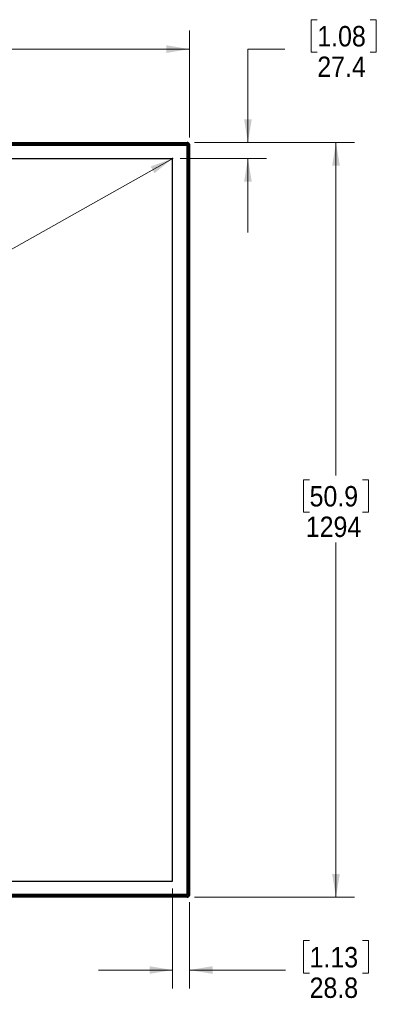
# Model space of a CAD drawing. Header units: millimetres. Extents: x 0 to 844, y -2 to 552.
# Tile 22 of 151: x 362 to 424, y 157 to 326. Entities that reach past the tile are written whole.
import ezdxf

# ---------------------------------------------------------------- set-up
doc = ezdxf.new("R2010")
doc.units = ezdxf.units.MM
doc.header["$PDSIZE"] = -1
doc.styles.add('SLDTEXTSTYLE0', font='GOTHIC.TTF', dxfattribs={"width": 0.913})
doc.dimstyles.new('SLDDIMSTYLE0', dxfattribs={"dimtxt": 3.5, "dimasz": 3.9624, "dimexe": 0, "dimexo": 0.0625, "dimgap": 0.875, "dimtad": 0, "dimtih": 1, "dimtoh": 1, "dimdec": 0, "dimlfac": 10, "dimrnd": 1e-09, "dimzin": 12, "dimdsep": 46, "dimtxsty": 'SLDTEXTSTYLE0', "dimsah": 1, "dimcen": 0.09, "dimse1": 1, "dimse2": 1, "dimadec": 0, "dimazin": 3, "dimtfac": 1, "dimtdec": 0, "dimtofl": 0, "dimtmove": 0, "dimatfit": 3, "dimfxl": 1, "dimfrac": 2, "dimtolj": 1, "dimtzin": 12, "dimarcsym": 0})
doc.dimstyles.new('SLDDIMSTYLE1', dxfattribs={"dimtxt": 3.5, "dimasz": 3.9624, "dimexe": 0, "dimexo": 0.0625, "dimgap": 0.875, "dimtad": 0, "dimtih": 1, "dimtoh": 1, "dimdec": 0, "dimlfac": 10, "dimrnd": 1e-09, "dimzin": 12, "dimdsep": 46, "dimtxsty": 'SLDTEXTSTYLE0', "dimsah": 1, "dimcen": 0.09, "dimadec": 0, "dimazin": 3, "dimtfac": 1, "dimtdec": 0, "dimtofl": 0, "dimtmove": 0, "dimatfit": 3, "dimfxl": 1, "dimfrac": 2, "dimtolj": 1, "dimtzin": 12, "dimarcsym": 0})
doc.dimstyles.new('SLDDIMSTYLE2', dxfattribs={"dimtxt": 3.5, "dimasz": 3.9624, "dimexe": 0, "dimexo": 0.0625, "dimgap": 0.875, "dimtad": 0, "dimtih": 1, "dimtoh": 1, "dimdec": 1, "dimlfac": 10, "dimrnd": 1e-09, "dimzin": 12, "dimdsep": 46, "dimtxsty": 'SLDTEXTSTYLE0', "dimsah": 1, "dimcen": 0.09, "dimadec": 0, "dimazin": 3, "dimtfac": 1, "dimtdec": 1, "dimtmove": 0, "dimatfit": 0, "dimfxl": 1, "dimfrac": 2, "dimtolj": 1, "dimtzin": 12, "dimarcsym": 0})

# ---------------------------------------------------------------- blocks, each defined once
blk = doc.blocks.new('_D')
at = {"color": 7, "linetype": 'Continuous', "lineweight": 0}
for p, q in [((388.6, 302.29), (284.41, 243.68)), ((272.51, 244.22), (271.45, 244.22)), ((271.45, 244.22), (271.45, 238.66)), ((280.27, 244.22), (281.34, 244.22)), ((281.34, 244.22), (281.34, 238.66)), ((271.45, 238.66), (272.51, 238.66)), ((281.34, 238.66), (280.27, 238.66)), ((168.28, 178.36), (268.38, 234.67))]:
    blk.add_line(p, q, dxfattribs=at)
at = {"color": 7, "linetype": 'Continuous', "lineweight": 18}
for points in [[(388.6, 302.29), (384.82, 300.92), (385.47, 299.77)], [(168.28, 178.36), (172.05, 179.73), (171.41, 180.88)]]:
    blk.add_solid(points, dxfattribs=at)
at = {"color": 7, "linetype": 'Continuous', "lineweight": 18, "char_height": 3.5, "attachment_point": 1, "style": 'SLDTEXTSTYLE0'}
for s, insert in [('100', (272.51, 243.13)), ('2528', (271.22, 237.89))]:
    blk.add_mtext(s, dxfattribs=dict(at, insert=insert))
blk = doc.blocks.new('_D_1')
at = {"color": 7, "linetype": 'Continuous', "lineweight": 0}
for p, q in [((275.04, 326.09), (273.98, 326.09)), ((273.98, 326.09), (273.98, 320.54)), ((284.1, 326.09), (285.16, 326.09)), ((285.16, 326.09), (285.16, 320.54)), ((165.39, 305.89), (165.39, 324.23)), ((391.47, 305.89), (391.47, 324.23)), ((165.39, 321.05), (270.91, 321.05)), ((391.47, 321.05), (288.23, 321.05)), ((273.98, 320.54), (275.04, 320.54)), ((285.16, 320.54), (284.1, 320.54))]:
    blk.add_line(p, q, dxfattribs=at)
at = {"color": 7, "linetype": 'Continuous', "lineweight": 18}
for points in [[(165.39, 321.05), (169.36, 320.39), (169.36, 321.71)], [(391.47, 321.05), (387.51, 321.71), (387.51, 320.39)]]:
    blk.add_solid(points, dxfattribs=at)
at = {"color": 7, "linetype": 'Continuous', "lineweight": 18, "char_height": 3.5, "attachment_point": 1, "style": 'SLDTEXTSTYLE0'}
for s, insert in [('89.0', (275.04, 325.01)), ('2261', (274.4, 319.77))]:
    blk.add_mtext(s, dxfattribs=dict(at, insert=insert))
blk = doc.blocks.new('_D_2')
at = {"color": 7, "linetype": 'Continuous', "lineweight": 0}
for p, q in [((392.33, 305.03), (419.78, 305.03)), ((416.6, 305.03), (416.6, 247.92)), ((412.08, 247.21), (411.01, 247.21)), ((411.01, 247.21), (411.01, 241.65)), ((421.13, 247.21), (422.19, 247.21)), ((422.19, 247.21), (422.19, 241.65)), ((411.01, 241.65), (412.08, 241.65)), ((422.19, 241.65), (421.13, 241.65)), ((416.6, 175.62), (416.6, 236.41)), ((392.33, 175.62), (419.78, 175.62))]:
    blk.add_line(p, q, dxfattribs=at)
at = {"color": 7, "linetype": 'Continuous', "lineweight": 18}
for points in [[(416.6, 305.03), (415.94, 301.07), (417.26, 301.07)], [(416.6, 175.62), (417.26, 179.58), (415.94, 179.58)]]:
    blk.add_solid(points, dxfattribs=at)
at = {"color": 7, "linetype": 'Continuous', "lineweight": 18, "char_height": 3.5, "attachment_point": 1, "style": 'SLDTEXTSTYLE0'}
for s, insert in [('50.9', (412.08, 246.12)), ('1294', (411.43, 240.88))]:
    blk.add_mtext(s, dxfattribs=dict(at, insert=insert))
blk = doc.blocks.new('_D_5')
at = {"color": 7, "linetype": 'Continuous', "lineweight": 0}
for p, q in [((388.59, 177.09), (388.59, 159.94)), ((391.47, 174.77), (391.47, 159.94)), ((412.08, 168.16), (411.01, 168.16)), ((411.01, 168.16), (411.01, 162.6)), ((421.13, 168.16), (422.19, 168.16)), ((422.19, 168.16), (422.19, 162.6)), ((388.59, 163.12), (375.89, 163.12)), ((391.47, 163.12), (407.94, 163.12)), ((411.01, 162.6), (412.08, 162.6)), ((422.19, 162.6), (421.13, 162.6))]:
    blk.add_line(p, q, dxfattribs=at)
at = {"color": 7, "linetype": 'Continuous', "lineweight": 18}
for points in [[(388.59, 163.12), (384.63, 163.78), (384.63, 162.46)], [(391.47, 163.12), (395.44, 162.46), (395.44, 163.78)]]:
    blk.add_solid(points, dxfattribs=at)
at = {"color": 7, "linetype": 'Continuous', "lineweight": 18, "char_height": 3.5, "attachment_point": 1, "style": 'SLDTEXTSTYLE0'}
for s, insert in [('1.13', (412.08, 167.07)), ('28.8', (412.08, 161.84))]:
    blk.add_mtext(s, dxfattribs=dict(at, insert=insert))
blk = doc.blocks.new('_D_6')
at = {"color": 7, "linetype": 'Continuous', "lineweight": 0}
for p, q in [((413.4, 326.09), (412.34, 326.09)), ((412.34, 326.09), (412.34, 320.54)), ((422.45, 326.09), (423.52, 326.09)), ((423.52, 326.09), (423.52, 320.54)), ((407.85, 321.05), (401.5, 321.05)), ((401.5, 321.05), (401.5, 305.03)), ((412.34, 320.54), (413.4, 320.54)), ((423.52, 320.54), (422.45, 320.54)), ((392.33, 305.03), (404.67, 305.03)), ((389.86, 302.29), (404.67, 302.29)), ((401.5, 302.29), (401.5, 289.59))]:
    blk.add_line(p, q, dxfattribs=at)
at = {"color": 7, "linetype": 'Continuous', "lineweight": 18}
for points in [[(401.5, 305.03), (402.16, 308.99), (400.84, 308.99)], [(401.5, 302.29), (400.84, 298.33), (402.16, 298.33)]]:
    blk.add_solid(points, dxfattribs=at)
at = {"color": 7, "linetype": 'Continuous', "lineweight": 18, "char_height": 3.5, "attachment_point": 1, "style": 'SLDTEXTSTYLE0'}
for s, insert in [('1.08', (413.4, 325.01)), ('27.4', (413.4, 319.77))]:
    blk.add_mtext(s, dxfattribs=dict(at, insert=insert))

msp = doc.modelspace()

# ---------------------------------------------------------------- linework, layer by layer
at = {"color": 7, "linetype": 'Continuous', "lineweight": 25}
for p, q in [((165.814, 305.03), (391.056, 305.03)), ((165.964, 304.88), (390.906, 304.88)), ((165.97, 304.555), (390.9, 304.555)), ((165.995, 304.58), (390.875, 304.58)), ((166.064, 304.78), (390.806, 304.78)), ((166.114, 304.73), (390.756, 304.73)), ((166.212, 304.632), (390.657, 304.632)), ((389.775, 304.705), (389.775, 304.73)), ((389.775, 304.705), (389.825, 304.655)), ((389.825, 304.73), (389.825, 304.655)), ((389.825, 304.655), (390.71, 304.655)), ((390.652, 304.632), (390.601, 304.58)), ((390.606, 304.58), (390.657, 304.632)), ((390.657, 304.632), (390.681, 304.655)), ((390.775, 304.749), (390.786, 304.73)), ((390.806, 304.78), (390.906, 304.88)), ((390.846, 304.776), (390.824, 304.798)), ((390.938, 304.868), (390.846, 304.776)), ((390.847, 304.775), (390.846, 304.776)), ((390.847, 304.775), (390.848, 304.776)), ((390.939, 304.867), (390.848, 304.776)), ((390.913, 304.599), (390.875, 304.561)), ((390.875, 304.555), (390.875, 304.58)), ((390.894, 304.555), (390.927, 304.589)), ((391, 304.455), (390.9, 304.555)), ((390.905, 304.55), (390.925, 304.55)), ((390.978, 304.912), (390.936, 304.87)), ((390.938, 304.868), (390.936, 304.87)), ((390.938, 304.868), (390.939, 304.867)), ((390.963, 304.89), (390.939, 304.867)), ((390.978, 304.912), (390.98, 304.91)), ((390.986, 304.541), (391.061, 304.616)), ((391, 304.455), (391, 176.195)), ((391.022, 304.472), (391.034, 304.483)), ((391.043, 304.468), (391.025, 304.45)), ((391.025, 304.45), (391.025, 176.2)), ((391.077, 304.217), (391.025, 304.165)), ((391.025, 304.156), (391.077, 304.208)), ((391.057, 304.988), (391.04, 305.005)), ((391.04, 305.005), (391.04, 305.005)), ((391.1, 304.24), (391.077, 304.217)), ((391.077, 304.217), (391.077, 176.433)), ((391.1, 303.38), (391.1, 304.265)), ((391.108, 305.034), (391.108, 305.034)), ((391.175, 304.341), (391.188, 304.328)), ((391.175, 304.315), (391.175, 176.335)), ((391.219, 304.403), (391.22, 304.404)), ((391.221, 304.401), (391.219, 304.403)), ((391.311, 304.495), (391.22, 304.404)), ((391.221, 304.401), (391.313, 304.493)), ((391.241, 304.381), (391.221, 304.401)), ((391.325, 304.465), (391.225, 304.365)), ((391.225, 304.365), (391.225, 176.285)), ((391.335, 304.518), (391.311, 304.495)), ((391.311, 304.495), (391.313, 304.493)), ((391.325, 304.465), (391.325, 176.185)), ((391.449, 304.596), (391.432, 304.613)), ((391.475, 304.615), (391.475, 176.035)), ((391.479, 304.663), (391.479, 304.663)), ((168.275, 302.29), (388.595, 302.29)), ((388.595, 178.36), (388.595, 302.29)), ((391.1, 303.38), (391.175, 303.38)), ((391.15, 303.33), (391.1, 303.38)), ((391.175, 303.33), (391.15, 303.33)), ((168.275, 178.36), (388.595, 178.36)), ((391.15, 177.32), (391.1, 177.27)), ((391.15, 177.32), (391.175, 177.32)), ((391.056, 175.62), (165.814, 175.62)), ((390.906, 175.77), (165.964, 175.77)), ((390.9, 176.095), (165.97, 176.095)), ((390.875, 176.07), (165.995, 176.07)), ((390.806, 175.87), (166.064, 175.87)), ((390.756, 175.92), (166.114, 175.92)), ((390.657, 176.018), (166.212, 176.018)), ((389.775, 175.945), (389.825, 175.995)), ((389.775, 175.92), (389.775, 175.945)), ((389.825, 175.995), (389.825, 175.92)), ((389.825, 175.995), (390.71, 175.995)), ((390.601, 176.07), (390.652, 176.018)), ((390.657, 176.018), (390.606, 176.07)), ((390.681, 175.995), (390.657, 176.018)), ((390.786, 175.92), (390.775, 175.901)), ((390.906, 175.77), (390.806, 175.87)), ((390.824, 175.852), (390.846, 175.875)), ((390.846, 175.875), (390.847, 175.876)), ((390.846, 175.875), (390.938, 175.782)), ((390.847, 175.876), (390.848, 175.875)), ((390.939, 175.784), (390.848, 175.875)), ((390.875, 176.07), (390.875, 176.095)), ((390.913, 176.052), (390.875, 176.09)), ((390.894, 176.095), (390.927, 176.062)), ((390.9, 176.095), (391, 176.195)), ((390.905, 176.1), (390.925, 176.1)), ((390.939, 175.784), (390.938, 175.782)), ((390.963, 175.76), (390.939, 175.784)), ((390.986, 176.11), (391.061, 176.035)), ((391.022, 176.179), (391.034, 176.168)), ((391.077, 176.443), (391.025, 176.495)), ((391.025, 176.485), (391.077, 176.433)), ((391.043, 176.183), (391.025, 176.201)), ((391.04, 175.646), (391.057, 175.663)), ((391.077, 176.433), (391.1, 176.41)), ((391.175, 177.27), (391.1, 177.27)), ((391.1, 177.27), (391.1, 176.385)), ((391.108, 175.617), (391.108, 175.617)), ((391.175, 176.335), (391.225, 176.285)), ((391.188, 176.322), (391.175, 176.31)), ((391.219, 176.248), (391.221, 176.249)), ((391.219, 176.248), (391.22, 176.247)), ((391.311, 176.156), (391.22, 176.247)), ((391.221, 176.249), (391.241, 176.269)), ((391.313, 176.157), (391.221, 176.249)), ((391.225, 176.285), (391.325, 176.185)), ((391.313, 176.157), (391.311, 176.156)), ((391.335, 176.132), (391.311, 176.156)), ((391.313, 176.157), (391.315, 176.159)), ((391.357, 176.117), (391.315, 176.159)), ((391.357, 176.117), (391.355, 176.115)), ((391.432, 176.038), (391.449, 176.055)), ((391.479, 175.988), (391.479, 175.988))]:
    msp.add_line(p, q, dxfattribs=at)
at = {"color": 8, "linetype": 'Continuous', "lineweight": 25}
for p, q in [((390.749, 304.58), (390.811, 304.642)), ((390.936, 304.87), (390.916, 304.89)), ((390.925, 304.53), (390.925, 304.55)), ((391, 304.45), (391.025, 304.45)), ((391.087, 304.366), (391.025, 304.305)), ((391.313, 304.493), (391.333, 304.473)), ((390.811, 176.009), (390.749, 176.07)), ((390.938, 175.782), (390.916, 175.76)), ((390.925, 176.1), (390.925, 176.12)), ((391.025, 176.2), (391, 176.2)), ((391.025, 176.346), (391.087, 176.284)), ((391.315, 176.159), (391.333, 176.177))]:
    msp.add_line(p, q, dxfattribs=at)
at = {"color": 7, "linetype": 'Continuous', "lineweight": 25, "flags": 128}
for points in [[(390.756, 304.73), (390.756, 304.731), (390.759, 304.733), (390.762, 304.737), (390.767, 304.742), (390.773, 304.748), (390.781, 304.755), (390.788, 304.763), (390.797, 304.772), (390.806, 304.78)], [(390.906, 304.88), (390.932, 304.906), (390.957, 304.932), (390.981, 304.955), (391.002, 304.977), (391.02, 304.995), (391.035, 305.01), (391.047, 305.021), (391.053, 305.028), (391.056, 305.03)], [(391.225, 304.365), (391.215, 304.356), (391.206, 304.346), (391.197, 304.338), (391.189, 304.33), (391.183, 304.324), (391.179, 304.319), (391.176, 304.316), (391.175, 304.315)], [(391.475, 304.615), (391.473, 304.613), (391.466, 304.606), (391.455, 304.595), (391.44, 304.58), (391.421, 304.562), (391.4, 304.54), (391.376, 304.517), (391.351, 304.491), (391.325, 304.465)], [(390.806, 175.87), (390.797, 175.879), (390.788, 175.887), (390.781, 175.895), (390.773, 175.903), (390.767, 175.909), (390.762, 175.914), (390.759, 175.917), (390.756, 175.92), (390.756, 175.92)], [(391.056, 175.62), (391.053, 175.623), (391.047, 175.629), (391.035, 175.64), (391.02, 175.655), (391.002, 175.674), (390.981, 175.695), (390.957, 175.719), (390.932, 175.744), (390.906, 175.77)], [(391.325, 176.185), (391.354, 176.156), (391.382, 176.128), (391.408, 176.102), (391.431, 176.079), (391.45, 176.061), (391.463, 176.047), (391.472, 176.038), (391.475, 176.035)]]:
    msp.add_lwpolyline(points, dxfattribs=at)
at = {"color": 7, "linetype": 'Continuous', "lineweight": 25}
for centre, radius, start, end in [((390.71, 304.265), 0.39, 45, 90), ((390.785, 304.34), 0.39, 87.1958, 89.88601), ((390.785, 304.34), 0.39, 2.8042, 87.1958), ((390.925, 304.45), 0.1, 0, 90), ((390.71, 304.265), 0.39, 0, 45), ((391.107, 305.035), 0.000499, 303.88531, 318.48654), ((390.785, 304.34), 0.39, 0.11399, 2.8042), ((391.478, 304.664), 0.00146, 312.49245, 322.96017), ((390.71, 176.385), 0.39, 270, 315), ((390.785, 176.31), 0.39, 270.11399, 272.8042), ((390.785, 176.31), 0.39, 272.8042, 357.1958), ((390.925, 176.2), 0.1, 270, 0), ((390.71, 176.385), 0.39, 315, 0), ((391.109, 175.618), 0.00215, 224.96628, 232.18639), ((390.785, 176.31), 0.39, 357.1958, 359.88601), ((391.479, 175.988), 0.00106, 217.77079, 224.60106)]:
    msp.add_arc(centre, radius, start, end, dxfattribs=at)
for points, knots in [([(390.804, 304.73), (390.804, 304.73), (390.805, 304.731), (390.811, 304.737), (390.821, 304.747), (390.834, 304.761), (390.843, 304.771), (390.847, 304.775)], [0, 0, 0, 0, 0.1590559, 0.3174238, 0.5338001, 0.805767, 1, 1, 1, 1]), ([(390.848, 304.776), (390.88, 304.769), (390.937, 304.757), (391.01, 304.721), (391.07, 304.678), (391.122, 304.627), (391.164, 304.567), (391.201, 304.493), (391.213, 304.437), (391.22, 304.404)], [0, 0, 0, 0, 0.1744592, 0.3040356, 0.4336287, 0.5630053, 0.6923851, 0.8217709, 1, 1, 1, 1]), ([(390.98, 304.91), (390.979, 304.909), (390.976, 304.906), (390.972, 304.902), (390.967, 304.897), (390.961, 304.892), (390.956, 304.886), (390.951, 304.881), (390.945, 304.875), (390.94, 304.871), (390.938, 304.868)], [0, 0, 0, 0, 0.0959886, 0.191813, 0.2876694, 0.479487, 0.5752867, 0.6712612, 0.8354521, 1, 1, 1, 1]), ([(391.04, 305.005), (391.04, 305.004), (391.039, 305.003), (391.026, 304.992), (391.001, 304.97), (390.972, 304.944), (390.951, 304.925), (390.945, 304.92)], [0, 0, 0, 0, 0.1259478, 0.2824578, 0.5165436, 0.8777221, 1, 1, 1, 1]), ([(390.963, 304.89), (390.974, 304.902), (391.008, 304.935), (391.051, 304.978), (391.087, 305.013), (391.105, 305.031), (391.107, 305.033), (391.108, 305.034)], [0, 0, 0, 0, 0.1756661, 0.5023592, 0.6804907, 0.8597583, 1, 1, 1, 1]), ([(391.335, 304.518), (391.335, 304.542), (391.335, 304.601), (391.33, 304.692), (391.293, 304.762), (391.246, 304.818), (391.187, 304.864), (391.083, 304.896), (391.007, 304.892), (390.963, 304.89)], [0, 0, 0, 0, 0.1125674, 0.2854757, 0.4329616, 0.486203, 0.6359937, 0.786027, 1, 1, 1, 1]), ([(391.056, 304.987), (391.056, 304.986), (391.055, 304.986), (391.045, 304.975), (391.02, 304.95), (390.994, 304.924), (390.98, 304.91)], [0, 0, 0, 0, 0.0759191, 0.2281367, 0.5841138, 1, 1, 1, 1]), ([(391.109, 305.035), (391.1, 305.027), (391.083, 305.011), (391.065, 304.995), (391.057, 304.987)], [0, 0, 0, 0, 0.5000783, 1, 1, 1, 1]), ([(391.479, 304.657), (391.47, 304.704), (391.451, 304.799), (391.362, 304.918), (391.244, 305.006), (391.148, 305.025), (391.101, 305.035)], [0, 0, 0, 0, 0.2489372, 0.4995056, 0.7502888, 1, 1, 1, 1]), ([(391.108, 305.034), (391.11, 305.034), (391.16, 305.028), (391.256, 304.997), (391.347, 304.927), (391.418, 304.842), (391.462, 304.76), (391.474, 304.688), (391.479, 304.663)], [0, 0, 0, 0, 0.0133993, 0.27041975, 0.52241128, 0.61119797, 0.86337653, 1, 1, 1, 1]), ([(391.219, 304.403), (391.215, 304.399), (391.205, 304.389), (391.191, 304.375), (391.18, 304.365), (391.175, 304.36), (391.175, 304.36), (391.174, 304.359)], [0, 0, 0, 0, 0.2035177, 0.4968169, 0.7018277, 0.8671914, 1, 1, 1, 1]), ([(391.313, 304.493), (391.327, 304.508), (391.356, 304.537), (391.395, 304.575), (391.42, 304.601), (391.428, 304.608), (391.43, 304.61)], [0, 0, 0, 0, 0.3164836, 0.619107, 0.8881166, 1, 1, 1, 1]), ([(391.335, 304.518), (391.358, 304.542), (391.396, 304.58), (391.44, 304.624), (391.466, 304.65), (391.477, 304.662), (391.478, 304.663), (391.479, 304.663)], [0, 0, 0, 0, 0.3519552, 0.5734246, 0.7453695, 0.9182918, 1, 1, 1, 1]), ([(391.399, 304.54), (391.407, 304.549), (391.423, 304.566), (391.439, 304.584), (391.448, 304.594), (391.449, 304.595), (391.449, 304.596)], [0, 0, 0, 0, 0.3321324, 0.6300616, 0.8351616, 1, 1, 1, 1]), ([(391.43, 304.61), (391.437, 304.619), (391.452, 304.635), (391.467, 304.651), (391.475, 304.659)], [0, 0, 0, 0, 0.5092757, 1, 1, 1, 1]), ([(391.444, 304.626), (391.45, 304.632), (391.461, 304.645), (391.471, 304.655), (391.476, 304.66)], [0, 0, 0, 0, 0.4918838, 1, 1, 1, 1]), ([(390.847, 175.876), (390.843, 175.88), (390.833, 175.891), (390.82, 175.905), (390.81, 175.915), (390.805, 175.92), (390.804, 175.921), (390.804, 175.921)], [0, 0, 0, 0, 0.2034665, 0.4968037, 0.701878, 0.8672165, 1, 1, 1, 1]), ([(391.22, 176.247), (391.213, 176.215), (391.202, 176.159), (391.165, 176.085), (391.123, 176.026), (391.071, 175.974), (391.012, 175.931), (390.938, 175.894), (390.881, 175.882), (390.848, 175.875)], [0, 0, 0, 0, 0.1744595, 0.3040502, 0.43363483, 0.56301174, 0.69239416, 0.82177059, 1, 1, 1, 1]), ([(390.938, 175.782), (390.953, 175.768), (390.982, 175.739), (391.02, 175.701), (391.046, 175.675), (391.053, 175.668), (391.055, 175.665)], [0, 0, 0, 0, 0.3164497, 0.6190811, 0.8881137, 1, 1, 1, 1]), ([(390.945, 175.731), (390.956, 175.721), (390.98, 175.7), (391.009, 175.674), (391.029, 175.656), (391.039, 175.647), (391.04, 175.647), (391.04, 175.646)], [0, 0, 0, 0, 0.2441793, 0.5377607, 0.7439777, 0.88592, 1, 1, 1, 1]), ([(390.963, 175.76), (390.986, 175.76), (391.045, 175.76), (391.136, 175.765), (391.207, 175.802), (391.262, 175.849), (391.308, 175.908), (391.34, 176.012), (391.337, 176.088), (391.335, 176.132)], [0, 0, 0, 0, 0.1125582, 0.285466, 0.4329483, 0.4861912, 0.6359882, 0.7860162, 1, 1, 1, 1]), ([(390.963, 175.76), (390.986, 175.737), (391.024, 175.7), (391.069, 175.656), (391.095, 175.629), (391.106, 175.618), (391.107, 175.617), (391.108, 175.617)], [0, 0, 0, 0, 0.3519425, 0.5734134, 0.7453594, 0.9182942, 1, 1, 1, 1]), ([(391.055, 175.666), (391.063, 175.658), (391.079, 175.643), (391.096, 175.628), (391.104, 175.62)], [0, 0, 0, 0, 0.50933, 1, 1, 1, 1]), ([(391.07, 175.651), (391.076, 175.646), (391.089, 175.634), (391.099, 175.624), (391.105, 175.62)], [0, 0, 0, 0, 0.49189623, 1, 1, 1, 1]), ([(391.101, 175.616), (391.149, 175.625), (391.244, 175.645), (391.362, 175.733), (391.451, 175.852), (391.47, 175.947), (391.479, 175.994)], [0, 0, 0, 0, 0.2489402, 0.4994889, 0.7502957, 1, 1, 1, 1]), ([(391.479, 175.988), (391.478, 175.985), (391.472, 175.935), (391.441, 175.839), (391.372, 175.748), (391.286, 175.677), (391.205, 175.633), (391.133, 175.621), (391.108, 175.617)], [0, 0, 0, 0, 0.0133992, 0.2704273, 0.5224146, 0.6111991, 0.86338, 1, 1, 1, 1]), ([(391.174, 176.291), (391.175, 176.291), (391.176, 176.29), (391.181, 176.284), (391.192, 176.274), (391.205, 176.261), (391.215, 176.252), (391.219, 176.248)], [0, 0, 0, 0, 0.1590684, 0.3174068, 0.5337758, 0.8058221, 1, 1, 1, 1]), ([(391.355, 176.115), (391.353, 176.116), (391.351, 176.119), (391.347, 176.123), (391.342, 176.128), (391.336, 176.134), (391.331, 176.139), (391.326, 176.144), (391.32, 176.15), (391.315, 176.155), (391.313, 176.157)], [0, 0, 0, 0, 0.0958523, 0.1916765, 0.2876013, 0.4794184, 0.5752179, 0.6711225, 0.8354525, 1, 1, 1, 1]), ([(391.335, 176.132), (391.346, 176.121), (391.379, 176.088), (391.423, 176.044), (391.458, 176.008), (391.476, 175.991), (391.478, 175.989), (391.479, 175.988)], [0, 0, 0, 0, 0.17565245, 0.50236214, 0.68048339, 0.85975234, 1, 1, 1, 1]), ([(391.431, 176.039), (391.431, 176.039), (391.43, 176.04), (391.42, 176.05), (391.395, 176.075), (391.369, 176.101), (391.355, 176.115)], [0, 0, 0, 0, 0.0759089, 0.228123, 0.5840711, 1, 1, 1, 1]), ([(391.449, 176.055), (391.449, 176.055), (391.447, 176.057), (391.436, 176.069), (391.42, 176.087), (391.405, 176.104), (391.399, 176.111)], [0, 0, 0, 0, 0.18330829, 0.41110636, 0.7517907, 1, 1, 1, 1]), ([(391.48, 175.986), (391.472, 175.995), (391.456, 176.013), (391.439, 176.03), (391.431, 176.039)], [0, 0, 0, 0, 0.5000761, 1, 1, 1, 1])]:
    msp.add_open_spline(points, degree=3, knots=knots, dxfattribs=at)
msp.add_point((388.595, 302.29), dxfattribs=at)

# ---------------------------------------------------------------- dimensions: what is measured, and where the dimension line sits
at = {"color": 7, "linetype": 'Continuous', "lineweight": 18}
for base, p1, p2, dimstyle, picture, middle in [((391.475, 321.052), (165.395, 304.615), (391.475, 304.615), 'SLDDIMSTYLE1', '_D_1', (279.57, 321.052)), ((391.475, 163.117), (388.595, 178.36), (391.475, 176.035), 'SLDDIMSTYLE2', '_D_5', (416.601, 163.117))]:
    dim = msp.add_linear_dim(base=base, p1=p1, p2=p2, dimstyle=dimstyle, dxfattribs=at)
    dim.commit()
    dim.dimension.update_dxf_attribs({"geometry": picture, "text_midpoint": middle, "dimtype": 160})
for base, p1, p2, angle, dimstyle, picture, middle in [((401.496, 305.03), (388.595, 302.29), (391.056, 305.03), 90, 'SLDDIMSTYLE2', '_D_6', (401.496, 321.052)), ((416.601, 175.62), (391.056, 305.03), (391.056, 175.62), 90, 'SLDDIMSTYLE1', '_D_2', (416.601, 242.165)), ((168.275, 178.36), (388.595, 302.29), (168.275, 178.36), 29.35775, 'SLDDIMSTYLE0', '_D', (276.393, 239.176))]:
    dim = msp.add_linear_dim(base=base, p1=p1, p2=p2, angle=angle, dimstyle=dimstyle, dxfattribs=at)
    dim.commit()
    dim.dimension.update_dxf_attribs({"geometry": picture, "text_midpoint": middle, "dimtype": 160})

doc.saveas('drawing.dxf')
